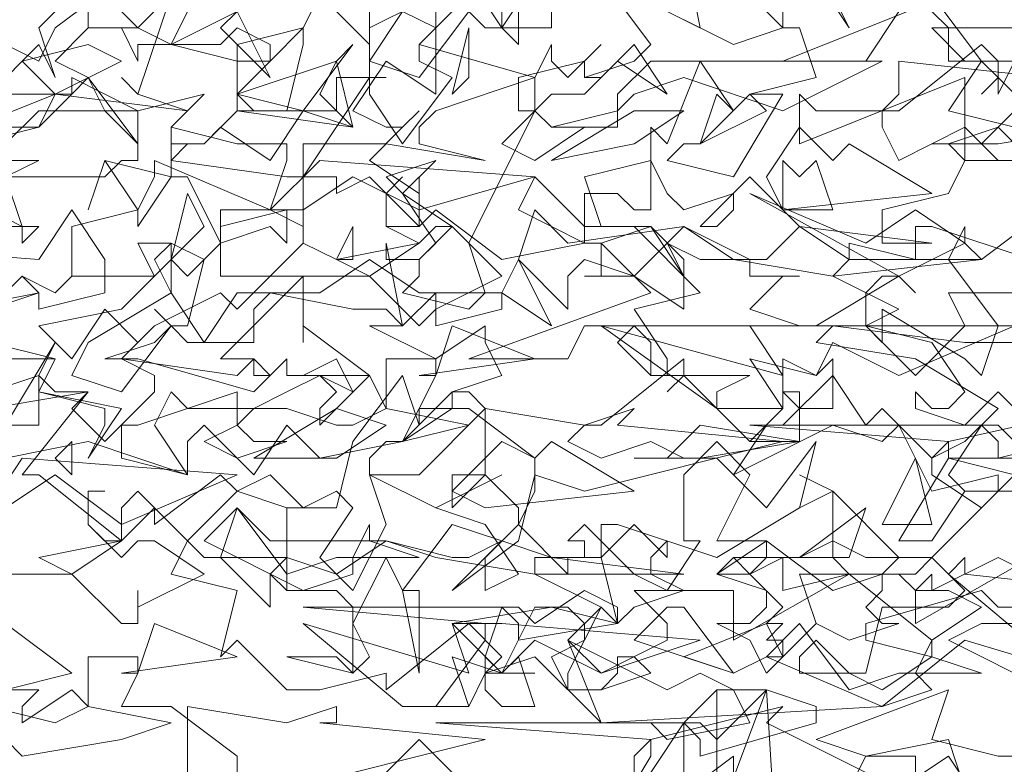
# Model space of a CAD drawing. Header units: millimetres. Extents: x 4234 to 4704, y 1542 to 2004.
# Tile 153 of 256: x 4408.84 to 4414.76, y 1878.56 to 1883.03. Entities that reach past the tile are written whole.
import ezdxf

# ---------------------------------------------------------------- set-up
doc = ezdxf.new("R2010")
doc.units = ezdxf.units.MM
doc.layers.add('BOD', color=40, linetype='Continuous')
doc.layers.add('DIMENSIONS', color=7, linetype='Continuous')
doc.styles.get("Standard").update_dxf_attribs({"font": 'arial.ttf'})
doc.dimstyles.new('ISO-25', dxfattribs={"dimtxt": 2.5, "dimasz": 2.5, "dimexe": 1.25, "dimexo": 0.625, "dimtad": 1, "dimtxsty": 'Standard', "dimcen": 2.5, "dimadec": 0, "dimazin": 0, "dimtfac": 1, "dimtmove": 0, "dimatfit": 3, "dimfxl": 0, "dimarcsym": 0})

# ---------------------------------------------------------------- blocks, each defined once
blk = doc.blocks.new('*D4')
at = {"layer": 'Defpoints', "color": 0, "transparency": 16777216}
for p in [(4386.9856, 1877.267), (4441.485, 1825.5317), (4438.0809, 1822.3637)]:
    blk.add_point(p, dxfattribs=at)
at = {"layer": 'DIMENSIONS', "color": 0, "lineweight": -2, "transparency": 16777216}
for p, q in [((4387.4431, 1877.6928), (4391.3048, 1881.2866)), ((4392.0929, 1878.605), (4439.7819, 1827.3618)), ((4438.5384, 1822.7895), (4442.4001, 1826.3833))]:
    blk.add_line(p, q, dxfattribs=at)
at = {"layer": 'DIMENSIONS', "color": 0, "transparency": 16777216}
for points in [[(4392.3979, 1878.8888), (4391.7879, 1878.3211), (4390.3897, 1880.4351)], [(4440.0869, 1827.6457), (4439.4769, 1827.0779), (4441.485, 1825.5317)]]:
    blk.add_solid(points, dxfattribs=at)
at = {"layer": 'DIMENSIONS', "color": 0, "transparency": 16777216, "insert": (4420.2044, 1851.5211), "char_height": 2.5, "attachment_point": 5, "rotation": 312.94251}
blk.add_mtext('75,00', dxfattribs=at)
blk = doc.blocks.new('A$Cf9015526')
at = {"color": 116, "lineweight": 0, "true_color": 0x136734}
for points in [[(2.1097, 0.8217), (1.8876, 0.8883), (1.7766, 0.7995), (1.3991, 0.7773), (1.3102, 0.8661), (1.2436, 0.8439), (1.2658, 0.8661), (1.2214, 0.9105), (1.1104, 0.8217), (1.1104, 0.8439), (1.0215, 0.8217), (0.9771, 0.8217), (0.9105, 0.8883), (0.8883, 0.8661), (0.9105, 0.9549), (0.8217, 0.9771), (0.8439, 1.0215), (0.9105, 1.0882), (0.8883, 1.1104), (0.7995, 1.0437), (0.7995, 1.0659), (0.7773, 1.0882), (0.755, 1.0659), (0.755, 1.0215), (0.644, 1.1104), (0.6218, 1.1104), (0.7106, 1.2214), (0.5774, 1.1992)], [(0.5552, 1.5545), (0.644, 1.5767), (0.6662, 1.6211), (0.5552, 1.6211)], [(2.0875, 1.71), (1.8654, 1.71), (1.8432, 1.71), (1.8876, 1.6655), (1.9986, 1.6655)], [(2.0209, 1.5545), (1.932, 1.6433), (1.9098, 1.6211), (1.932, 1.6433), (1.932, 1.6655), (1.9098, 1.6877), (1.7988, 1.5989), (1.7766, 1.5989), (1.7766, 1.5767), (1.7988, 1.5323), (1.8876, 1.5767), (1.932, 1.5323), (1.9764, 1.5323)], [(1.9764, 1.3991), (1.8432, 1.4435), (1.821, 1.4435), (1.821, 1.3991), (1.7322, 1.4213), (1.7322, 1.3991), (1.71, 1.3768), (1.7988, 1.3324), (1.7544, 1.3102), (1.821, 1.2436), (1.8876, 1.3102), (1.8654, 1.3546), (1.9764, 1.3546)], [(2.0653, 1.1992), (1.8654, 1.1548), (1.8432, 1.1326), (1.8432, 1.1104), (1.9098, 1.0659), (1.9764, 1.1326)], [(1.9986, 0.9327), (1.932, 0.9327), (1.9098, 0.9549), (1.7544, 0.9105), (1.7544, 0.8883), (1.8432, 0.8661), (1.7766, 0.8217), (1.7322, 0.8439), (1.6877, 0.8439), (1.6655, 0.8439), (1.6655, 0.8661), (1.6877, 0.8883), (1.7322, 0.8439), (1.7544, 0.8439), (1.7766, 0.9327), (1.8654, 0.9327), (1.8876, 0.9549), (1.8432, 0.9993), (1.821, 0.9771), (1.7766, 0.9771), (1.7988, 0.9993), (1.71, 1.0882), (1.71, 0.9993), (1.7322, 0.9771), (1.6433, 0.9549), (1.6433, 0.9993), (1.5989, 0.9771), (1.5767, 0.9993), (1.5989, 0.9771), (1.6211, 0.9993), (1.6211, 1.0215), (1.5545, 1.0215), (1.5989, 1.1104), (1.5545, 1.1548), (1.5101, 1.1104), (1.5101, 1.0215), (1.5323, 1.0215), (1.4879, 0.9549), (1.4435, 0.9771), (1.3768, 1.0437), (1.3546, 1.0215), (1.3768, 1.0215), (1.3768, 0.9993), (1.3546, 0.9993), (1.3546, 0.9771), (1.288, 1.0437), (1.3102, 1.0882), (1.3102, 1.1326), (1.2214, 1.1992), (1.1548, 1.1992), (1.177, 1.2436), (1.177, 1.2658), (1.1104, 1.2658), (1.1104, 1.1992), (1.0882, 1.2436), (1.0215, 1.177), (1.0215, 1.1992), (1.0437, 1.2214), (1.0215, 1.2436), (0.9993, 1.2436), (1.0882, 1.2436), (0.9993, 1.3102), (0.9993, 1.288), (0.9993, 1.3546), (0.9993, 1.3768), (0.8883, 1.2658), (0.9327, 1.2658), (0.9549, 1.2436), (0.9327, 1.2214), (0.7773, 1.2658), (0.755, 1.2658), (0.7328, 1.2658), (0.7995, 1.288), (0.8217, 1.3102), (0.7995, 1.3324), (0.8217, 1.3102), (0.8439, 1.3102), (0.8661, 1.3991), (0.8217, 1.4213), (0.7773, 1.4213), (0.7995, 1.3768), (0.6884, 1.3768), (0.6662, 1.3546), (0.6218, 1.3768), (0.6662, 1.3546), (0.6884, 1.3768), (0.6884, 1.4435), (0.7773, 1.4657), (0.7995, 1.5101), (0.7995, 1.5323), (0.9549, 1.4657), (0.9771, 1.5323), (0.9771, 1.5545), (0.9549, 1.5545), (0.9327, 1.5545), (0.9105, 1.5545), (0.8217, 1.5767), (0.8439, 1.5989), (0.7773, 1.6211), (0.755, 1.6433), (0.7773, 1.6211), (0.8217, 1.7544)], [(0.8439, 1.7322), (0.8217, 1.6877), (0.9105, 1.6655), (0.9105, 1.6877), (0.9993, 1.71), (0.9549, 1.6655), (0.9327, 1.6655), (0.9105, 1.6655), (0.9105, 1.5989), (1.0437, 1.5989), (1.0437, 1.6433), (1.0659, 1.6433), (1.1104, 1.6433), (1.0882, 1.6433), (1.0882, 1.6211), (1.1326, 1.5545), (1.1992, 1.6433), (1.1548, 1.6655), (1.1548, 1.6877), (1.177, 1.71), (1.1326, 1.7322), (1.0882, 1.6655), (1.0882, 1.6877), (1.0437, 1.7322)], [(1.1992, 1.7322), (1.1548, 1.6877), (1.3102, 1.6433), (1.3324, 1.6877), (1.3324, 1.6655), (1.3546, 1.6433), (1.3991, 1.6877), (1.3768, 1.6655), (1.3768, 1.6433), (1.3991, 1.6433), (1.4435, 1.6877), (1.4879, 1.6211), (1.4213, 1.6655), (1.3768, 1.6211), (1.3324, 1.6211), (1.3102, 1.5989), (1.3324, 1.5767), (1.3768, 1.5767), (1.3102, 1.5323), (1.2658, 1.5545), (1.3102, 1.5989), (1.3102, 1.6433), (1.177, 1.5989), (1.1548, 1.5767), (1.1548, 1.5545), (1.2436, 1.5323), (1.1104, 1.5545), (0.9993, 1.5545), (0.9993, 1.4435), (0.9549, 1.4657), (0.8883, 1.4657), (0.8883, 1.3768), (1.0882, 1.3768), (1.1548, 1.3102), (1.177, 1.3324), (1.177, 1.3546), (1.177, 1.3324), (1.2658, 1.3768), (1.1992, 1.4435), (1.177, 1.4435), (1.1548, 1.4213), (1.1104, 1.4435), (1.1104, 1.4879), (1.1326, 1.5101), (1.1104, 1.4879), (1.1104, 1.4435), (1.1326, 1.4435), (1.1548, 1.4435), (1.177, 1.4657), (1.2658, 1.3991), (1.3768, 1.4213), (1.3768, 1.4879), (1.4213, 1.4879), (1.4435, 1.4657), (1.4657, 1.4657), (1.4657, 1.5767), (1.4879, 1.5545), (1.5323, 1.6655), (1.5767, 1.5989), (1.5545, 1.6211), (1.5323, 1.5545), (1.5101, 1.5545), (1.4879, 1.5323), (1.5767, 1.5101), (1.6433, 1.6211), (1.6211, 1.6211), (1.5989, 1.6211), (1.6877, 1.6433), (1.6655, 1.71), (1.6433, 1.71), (1.5767, 1.6877), (1.4879, 1.7322), (1.5323, 1.71), (1.5101, 1.821)], [(1.9542, 1.6655), (1.932, 1.6211), (1.932, 1.6433), (1.9098, 1.6655), (1.8654, 1.5989), (1.9542, 1.5767)], [(1.9764, 1.5323), (1.932, 1.5767), (1.8654, 1.5545), (1.8876, 1.5323), (1.8654, 1.4879), (1.7766, 1.4657), (1.7766, 1.4435), (1.7766, 1.4213), (1.8432, 1.4213), (1.6655, 1.4435), (1.5989, 1.5101), (1.5323, 1.4435), (1.5545, 1.4435), (1.5767, 1.4657), (1.5767, 1.4879), (1.5101, 1.4657), (1.4879, 1.4879), (1.4657, 1.5323), (1.3768, 1.5101), (1.3991, 1.4435), (1.4657, 1.4435), (1.3991, 1.4213), (1.4435, 1.3768), (1.5101, 1.3324), (1.5101, 1.3768), (1.4879, 1.4213), (1.5323, 1.3991), (1.5989, 1.3991), (1.5989, 1.3768), (1.6655, 1.3768), (1.6433, 1.3768), (1.5989, 1.3324), (1.6655, 1.3102), (1.4435, 1.3102), (1.4213, 1.288), (1.4657, 1.2436), (1.5989, 1.2436), (1.5545, 1.2214), (1.5545, 1.1992), (1.5989, 1.1548), (1.6433, 1.1992), (1.6433, 1.2214), (1.6655, 1.2214), (1.6655, 1.1548), (1.5989, 1.1548), (1.5101, 1.2436), (1.4879, 1.2214), (1.5101, 1.2436), (1.5101, 1.2658), (1.3991, 1.177), (1.3768, 1.177), (1.3546, 1.1548), (1.3991, 1.1326), (1.4657, 1.1548), (1.5101, 1.1326), (1.5545, 1.1326), (1.6211, 1.0659), (1.6877, 1.1548), (1.6655, 1.0659), (1.5545, 0.9993), (1.4213, 1.0437), (1.3991, 1.0437), (1.3991, 0.9993), (1.3102, 0.9993), (1.3102, 0.9771), (1.3991, 0.9327), (1.3546, 0.8883), (1.3991, 0.8439), (1.4879, 0.8883), (1.4879, 0.9105), (1.4435, 0.9549), (1.5767, 0.9549), (1.5767, 0.9105), (1.5767, 0.8883), (1.7322, 0.9771), (1.8432, 0.8883), (1.9098, 0.9327), (1.8654, 0.9549), (1.8432, 0.9549), (1.821, 0.9549), (1.8432, 0.9771), (1.8432, 0.9549), (1.932, 0.9993), (2.0209, 0.9549)], [(1.9542, 1.0882), (1.932, 1.0882), (1.9542, 1.1104), (1.8654, 1.1326), (2.0209, 1.1326), (1.932, 1.2214), (1.8876, 1.177), (1.821, 1.1992), (1.821, 1.2214), (1.8432, 1.1992), (1.8654, 1.1992), (1.8876, 1.2214), (1.8432, 1.288), (1.7544, 1.3102), (1.71, 1.3102), (1.6877, 1.3102), (1.7988, 1.3768), (1.821, 1.3546), (1.7988, 1.3768), (1.7766, 1.3768), (1.7544, 1.3546), (1.7544, 1.3102), (1.7766, 1.288), (1.7766, 1.3102), (1.7766, 1.3324), (1.8876, 1.2658), (1.9098, 1.2436), (1.932, 1.3102), (1.8654, 1.3991), (1.8876, 1.4435), (1.8876, 1.4213), (1.9098, 1.3991), (1.9986, 1.4657)], [(1.8876, 0.6884), (1.8654, 0.755), (1.7544, 0.7328), (1.7322, 0.6884)], [(1.7544, 0.7106), (1.6211, 0.7773), (1.6433, 0.7995), (1.4657, 0.755), (1.4435, 0.7328), (1.4435, 0.7106)], [(1.4879, 0.6662), (1.5767, 0.7328), (1.5767, 0.7106)], [(1.1992, 0.7106), (1.1548, 0.755), (1.1104, 0.7106)], [(0.9105, 0.6884), (0.9105, 0.7328), (0.8217, 0.7995), (0.755, 0.7995), (0.7773, 0.8439), (0.7773, 0.8661), (0.7106, 0.8661), (0.7106, 0.7995), (0.6884, 0.8217), (0.6218, 0.7773), (0.6218, 0.7995), (0.644, 0.8217), (0.6218, 0.8217), (0.5996, 0.8217), (0.6884, 0.8439), (0.5996, 0.9105)], [(0.533, 1.177), (0.644, 1.177), (0.644, 1.2436), (0.6662, 1.2214), (0.7106, 1.2214), (0.6884, 1.1992), (0.7328, 1.1548), (0.7995, 1.2214), (0.7995, 1.2436), (0.755, 1.2658), (0.7773, 1.288), (0.7328, 1.3324), (0.6884, 1.2658), (0.644, 1.3102), (0.755, 1.3324), (0.8217, 1.3991), (0.8439, 1.3768), (0.8883, 1.4213), (0.8439, 1.5101), (0.8217, 1.5101), (0.7773, 1.4435), (0.7773, 1.4657), (0.7328, 1.5323), (0.7106, 1.4657), (0.7328, 1.5323), (0.8217, 1.5101), (0.8217, 1.5545), (0.8217, 1.5767), (0.8217, 1.5545), (0.8661, 1.5545), (0.8439, 1.5545), (0.8217, 1.5323), (0.9771, 1.5101), (0.9993, 1.5101), (1.0882, 1.6433), (1.0882, 1.7766)], [(1.288, 1.7766), (1.288, 1.6877), (1.2658, 1.71), (1.2658, 1.7766)], [(1.177, 1.7322), (1.177, 1.71), (1.177, 1.6877), (1.177, 1.6433), (1.177, 1.6211), (1.1104, 1.6655), (1.0659, 1.5989), (1.1104, 1.5767), (1.1326, 1.5767), (1.1548, 1.5989), (1.1326, 1.5767), (1.0882, 1.5323), (1.1548, 1.4879), (1.1548, 1.5101), (1.1548, 1.4435), (1.0882, 1.5101), (1.0437, 1.4879), (1.0437, 1.5101), (1.0215, 1.5101), (0.9993, 1.5101), (0.9993, 1.4213), (1.0437, 1.3991), (1.0659, 1.4435), (1.0659, 1.4213), (1.0659, 1.3991), (1.0437, 1.3991), (0.9993, 1.4213), (0.9105, 1.3324), (0.8883, 1.3546), (0.7995, 1.3102), (0.755, 1.2658), (0.9105, 1.2436), (0.9327, 1.2658), (0.9327, 1.2436), (0.9549, 1.2436), (0.9771, 1.2658), (0.9771, 1.2436), (0.9993, 1.2436), (1.0437, 1.2658), (1.0659, 1.2214), (1.0215, 1.2436), (0.9771, 1.2214), (0.9327, 1.1992), (0.9105, 1.177), (0.9327, 1.1548), (0.9771, 1.1548), (0.9105, 1.1326), (0.8661, 1.1548), (0.9105, 1.177), (0.9105, 1.2214), (0.7773, 1.177), (0.755, 1.177), (0.755, 1.1326), (0.8439, 1.1104), (0.7106, 1.1548), (0.5996, 1.1326)], [(0.4886, 0.9771), (0.6884, 0.9771), (0.755, 0.9105), (0.7773, 0.9105), (0.7773, 0.9549), (0.7773, 0.9327), (0.8661, 0.9771), (0.7995, 1.0215), (0.7773, 1.0215), (0.755, 0.9993), (0.7106, 1.0437), (0.7106, 1.0882), (0.7328, 1.0882), (0.7106, 1.0882), (0.7106, 1.0437), (0.7328, 1.0215), (0.755, 1.0215), (0.7995, 1.0659), (0.8661, 0.9993), (0.9771, 0.9993), (0.9771, 1.0659), (1.0215, 1.0659), (1.0437, 1.0659), (1.0659, 1.1548), (1.1326, 1.2436), (1.1548, 1.177), (1.1548, 1.1992), (1.1326, 1.1548), (1.1104, 1.1548), (1.0882, 1.1326), (1.0882, 1.1104), (1.1548, 1.1104), (1.2436, 1.1992), (1.2214, 1.2214), (1.1992, 1.2214), (1.2658, 1.2436), (1.2436, 1.288), (1.2436, 1.3102), (1.177, 1.2658), (1.0882, 1.3102), (1.1326, 1.3102), (1.1104, 1.4213), (1.1104, 1.3991), (1.1548, 1.3991), (1.1548, 1.3768), (1.1326, 1.3546), (1.2214, 1.3324), (1.2436, 1.3546), (1.2214, 1.4213), (1.3102, 1.5989), (1.288, 1.5989), (1.288, 1.6433), (1.3768, 1.6655), (1.3768, 1.6433), (1.4435, 1.6655), (1.4657, 1.6877), (1.3991, 1.7766)], [(0.8439, 1.7766), (0.7773, 1.71), (0.8217, 1.6877), (0.9105, 1.7322)], [(1.0215, 1.7544), (0.9993, 1.71), (0.9993, 1.6877), (0.9771, 1.5989), (0.9327, 1.5989), (0.9105, 1.6211), (0.9549, 1.6655), (0.9549, 1.6877), (0.9105, 1.71), (0.8883, 1.6877), (0.7773, 1.6877), (0.7773, 1.6655), (0.755, 1.71), (0.7328, 1.71), (0.7106, 1.71), (0.7106, 1.7322)], [(0.6884, 1.7544), (0.644, 1.71), (0.6662, 1.6433), (0.644, 1.6877), (0.5774, 1.6211)], [(0.5552, 1.5767), (0.6662, 1.6211), (0.8439, 1.5989), (0.8661, 1.6211), (0.7773, 1.5989), (0.644, 1.5989), (0.5996, 1.5545)], [(0.5996, 1.5323), (0.6218, 1.5323), (0.644, 1.5323), (0.5996, 1.5101), (0.6218, 1.4435), (0.5996, 1.4435)], [(0.755, 1.7322), (0.7773, 1.71), (0.7106, 1.71), (0.6662, 1.6655), (0.7106, 1.6433), (0.7773, 1.5545), (0.7773, 1.5323), (0.755, 1.5323), (0.7328, 1.5101), (0.533, 1.5101)], [(0.5996, 1.5767), (0.644, 1.5767), (0.6884, 1.6211), (0.5552, 1.6211)], [(0.5108, 1.7322), (0.644, 1.6655), (0.6662, 1.71), (0.755, 1.7766)], [(0.3553, 1.4213), (0.644, 1.3991), (0.6884, 1.4657), (0.7328, 1.3991), (0.7328, 1.3546), (0.644, 1.3324), (0.644, 1.3546), (0.6218, 1.3768), (0.5996, 1.3546)], [(1.9764, 0.9993), (1.821, 0.9105), (1.821, 0.9549), (1.7988, 0.9771), (1.6655, 0.9771), (1.6877, 0.9105), (1.6433, 0.8661), (1.6211, 0.9105), (1.6433, 0.9327), (1.5989, 0.9771), (1.5545, 0.9771), (1.5767, 0.9993), (1.6655, 0.9993), (1.71, 1.0215), (1.7544, 0.9993), (1.8432, 0.9993), (1.932, 1.0882), (1.932, 1.1104), (1.8432, 1.0882), (1.7988, 1.177), (1.7766, 1.1548), (1.71, 1.177), (1.5767, 1.1104), (1.6211, 1.177), (1.6433, 1.177), (1.71, 1.2436), (1.7544, 1.177), (1.7766, 1.1992), (1.8432, 1.1326), (1.8876, 1.1548), (1.932, 1.1992), (1.821, 1.2658), (1.6877, 1.288), (1.71, 1.3102), (1.8876, 1.288), (1.9764, 1.288)], [(1.9098, 0.6662), (1.8654, 0.7328), (1.7988, 0.6884)], [(1.821, 0.7106), (1.821, 0.7328), (1.7544, 0.7328), (1.6877, 0.755), (1.8654, 0.8217), (1.8432, 0.755), (1.932, 0.7328), (1.9542, 0.7328), (1.9764, 0.6884), (2.0209, 0.7328), (2.1097, 0.7328), (2.0431, 0.7328), (2.0209, 0.7106)]]:
    blk.add_lwpolyline(points, dxfattribs=at)
for points in [[(1.8432, 1.8654), (1.932, 1.7766), (1.8432, 1.7544), (1.9098, 1.6655), (1.8654, 1.6655), (1.8654, 1.71), (1.8432, 1.7322), (1.7988, 1.7322), (1.7544, 1.6655), (1.6433, 1.6655), (1.8654, 1.7544), (1.8432, 1.7766), (1.7988, 1.7766), (1.821, 1.7988), (1.821, 1.8432), (1.7766, 1.8432), (1.7544, 1.8654), (1.71, 1.8876), (1.7322, 1.932), (1.7988, 1.8654)], [(1.6877, 1.7766), (1.6877, 1.7544), (1.5989, 1.7322), (1.5989, 1.7544), (1.5767, 1.7766), (1.5323, 1.7322), (1.5101, 1.7544), (1.4657, 1.7544), (1.3546, 1.7766), (1.3324, 1.7544), (1.3324, 1.71), (1.2436, 1.71), (1.2214, 1.7322), (1.1548, 1.6433), (1.0882, 1.6655), (1.0882, 1.71), (1.2214, 1.7766), (1.2658, 1.71), (1.3102, 1.7766), (1.4213, 1.7766), (1.4879, 1.821), (1.5545, 1.7766)], [(1.6433, 1.71), (1.5989, 1.7544), (1.5767, 1.7766), (1.5545, 1.7766), (1.5545, 1.7988), (1.6433, 1.7544)], [(1.6877, 1.7766), (1.6877, 1.7988), (1.7322, 1.71)], [(0.8883, 1.71), (0.9105, 1.7322), (0.9549, 1.6433)], [(1.2214, 1.6433), (1.1992, 1.6211), (1.2214, 1.71)], [(1.9986, 1.5989), (2.0209, 1.5767), (1.9986, 1.5545), (2.0875, 1.4657), (1.9986, 1.4213), (2.0431, 1.4657), (1.9542, 1.5323), (1.8876, 1.5323), (1.8876, 1.6433), (1.6655, 1.5545), (1.6655, 1.5767), (1.6655, 1.5989), (1.6655, 1.6211), (1.6877, 1.5989), (1.7766, 1.5989), (1.7988, 1.6211), (1.7988, 1.6655), (1.9986, 1.6433), (2.0653, 1.71), (2.0875, 1.6877)], [(0.6662, 1.6211), (0.6218, 1.6655), (0.7106, 1.6877), (0.755, 1.6655)], [(0.9105, 1.6211), (1.0437, 1.6655), (1.0659, 1.6877), (0.9993, 1.5989)], [(1.0215, 1.6211), (1.0437, 1.6655), (1.0659, 1.5767)], [(1.6433, 1.5989), (1.5101, 1.6433), (1.4435, 1.6211), (1.4213, 1.5989), (1.4213, 1.5767), (1.3324, 1.5767), (1.4213, 1.5989), (1.4213, 1.6211), (1.4657, 1.6655), (1.7766, 1.6655)], [(0.7773, 1.5545), (0.7328, 1.5989), (0.7106, 1.6433), (0.6884, 1.6211), (0.6884, 1.6433), (0.7773, 1.5989)], [(1.5323, 1.5545), (1.5989, 1.6211), (1.6211, 1.5989)], [(0.9993, 1.5989), (0.9549, 1.5323), (0.8883, 1.5767), (0.8661, 1.5545), (0.9105, 1.5989), (1.0659, 1.5767)], [(1.4435, 1.5545), (1.3324, 1.5323), (1.4435, 1.5989), (1.5101, 1.5989)], [(1.932, 1.5545), (1.8432, 1.5545), (1.9098, 1.5545), (1.9542, 1.5989), (2.0653, 1.5767)], [(1.7322, 1.5545), (1.8432, 1.4879), (1.6433, 1.4657), (1.6211, 1.5101), (1.6655, 1.5767), (1.71, 1.5323)], [(1.1548, 1.4657), (1.0659, 1.5101), (0.9993, 1.4657), (0.9771, 1.4657), (0.9771, 1.4213), (0.9549, 1.4435), (0.8883, 1.4213), (0.8883, 1.4435), (0.9771, 1.4657), (0.9549, 1.4657), (1.0215, 1.5323), (1.3102, 1.5101)], [(1.1992, 1.4435), (1.1548, 1.3991), (1.177, 1.4213), (1.1326, 1.4879), (1.1104, 1.5101), (1.177, 1.5323), (1.1326, 1.4879)], [(1.6877, 1.5323), (1.71, 1.4657), (1.6433, 1.4657), (1.6433, 1.4879), (1.6433, 1.5323), (1.6655, 1.5101)], [(1.4435, 1.4435), (1.5323, 1.3546), (1.4435, 1.3324), (1.4879, 1.2658), (1.4879, 1.2436), (1.4657, 1.2436), (1.4657, 1.288), (1.4435, 1.3102), (1.3768, 1.3102), (1.3546, 1.2658), (1.2214, 1.2658), (1.4657, 1.3546), (1.4435, 1.3768), (1.3768, 1.3768), (1.3991, 1.3768), (1.3991, 1.4213), (1.3768, 1.4213), (1.3324, 1.4435), (1.288, 1.4657), (1.3102, 1.5101), (1.3768, 1.4435)], [(0.8217, 1.3991), (0.8439, 1.4879), (0.8661, 1.4435)], [(1.7988, 1.3768), (1.5989, 1.4879), (1.7544, 1.4213), (1.821, 1.4657), (1.8876, 1.4213)], [(0.644, 1.4435), (0.6218, 1.4213), (0.6218, 1.4435), (0.5996, 1.4435), (0.5996, 1.3991), (0.5774, 1.4213), (0.5108, 1.3546), (0.533, 1.3324), (0.644, 1.3546), (0.5108, 1.3102), (0.5108, 1.4213), (0.5108, 1.3991), (0.5108, 1.3768), (0.5108, 1.3546), (0.5774, 1.4657), (0.6218, 1.4435)], [(1.5101, 1.4435), (1.5989, 1.3991), (1.6211, 1.3991), (1.6655, 1.4435), (1.7322, 1.3991), (1.9098, 1.3991), (1.71, 1.3768), (1.5767, 1.3991), (1.5101, 1.4435), (1.4435, 1.3768), (1.3768, 1.3991), (1.3546, 1.3768), (1.3546, 1.3324), (1.288, 1.3991), (1.3102, 1.4657), (1.3546, 1.4213)], [(1.5101, 1.3546), (1.5101, 1.3768), (1.4657, 1.4435), (1.5101, 1.3991)], [(0.8217, 1.3546), (0.7995, 1.3991), (0.8217, 1.4213)], [(1.0882, 1.3768), (1.0437, 1.3991), (1.1548, 1.4213)], [(1.2658, 1.3546), (1.2658, 1.3324), (1.177, 1.3102), (1.177, 1.3324), (1.177, 1.3546), (1.1326, 1.3102), (1.1104, 1.3324), (1.0659, 1.3324), (0.9549, 1.3546), (0.9327, 1.3324), (0.9327, 1.288), (0.8439, 1.288), (0.8217, 1.3102), (0.755, 1.2214), (0.6884, 1.2436), (0.7106, 1.288), (0.8217, 1.3546), (0.8661, 1.288), (0.9105, 1.3546), (1.0215, 1.3546), (1.0882, 1.3991), (1.1548, 1.3546)], [(1.2658, 1.3546), (1.288, 1.3991), (1.3324, 1.3102)], [(1.1548, 1.2436), (1.177, 1.2436), (1.1992, 1.3102), (1.3102, 1.2658)], [(1.7988, 1.2436), (1.71, 1.288), (1.6877, 1.2436), (1.5989, 1.2658), (1.6433, 1.1992), (1.6211, 1.1992), (1.5545, 1.1992), (1.3991, 1.3102), (1.6433, 1.2436), (1.5989, 1.3102), (1.6877, 1.3102), (1.9542, 1.3102)], [(0.5108, 1.1992), (0.644, 1.2436), (0.6662, 1.288), (0.5996, 1.177)], [(0.5774, 1.2658), (0.5774, 1.288), (0.6662, 1.2658)], [(0.755, 1.1992), (0.7106, 1.1326), (0.7328, 1.177), (0.7328, 1.1992), (0.644, 1.2214), (0.6662, 1.2658), (0.644, 1.2214)], [(1.71, 1.2658), (1.71, 1.1992), (1.6655, 1.1992), (1.6433, 1.2214), (1.6433, 1.2658), (1.6877, 1.2436)], [(0.9771, 1.1992), (1.0437, 1.177), (1.0659, 1.177), (1.1104, 1.1992), (1.2214, 1.177), (1.1326, 1.1548), (1.0215, 1.1326), (0.9771, 1.177), (0.9327, 1.1104), (0.8661, 1.177), (0.8439, 1.1548), (0.8439, 1.1104), (0.7995, 1.177), (0.8217, 1.2214), (0.8439, 1.1992)], [(1.1326, 1.1548), (1.1992, 1.2214), (1.1992, 1.1992)], [(2.1097, 1.177), (1.932, 1.1326), (1.932, 1.1548), (1.9098, 1.177), (1.8654, 1.1104), (1.8876, 1.0882), (1.9542, 1.0882), (1.8876, 1.0882), (1.8432, 1.0215), (1.7988, 1.0215), (1.8654, 1.1326), (1.8654, 1.1548), (1.5989, 1.177), (1.932, 1.177), (1.9542, 1.1548), (2.0431, 1.2214), (2.1097, 1.1992)], [(1.0437, 1.1326), (0.9327, 1.1326), (1.0437, 1.1992), (1.1104, 1.177)], [(1.4213, 1.177), (1.6433, 1.1548), (1.3768, 1.0882), (1.3102, 1.1104), (1.288, 1.0215), (1.1992, 0.9549), (1.288, 1.0437), (1.288, 1.0659), (1.2436, 1.1104), (1.1992, 1.0659), (1.1992, 1.1104), (1.2436, 1.1104), (1.2436, 1.1992), (1.3768, 1.177), (1.4435, 1.1992)], [(1.5323, 1.1326), (1.4435, 1.1326), (1.4879, 1.1326), (1.5323, 1.177), (1.6655, 1.1548)], [(0.6884, 1.1104), (0.6662, 1.1326), (0.6884, 1.1548)], [(1.3324, 1.1548), (1.4435, 1.0882), (1.2436, 1.0659), (1.1992, 1.0882), (1.2658, 1.1548), (1.3102, 1.1326)], [(0.755, 1.0437), (0.6662, 1.1104), (0.5996, 1.0659), (0.5774, 1.0437), (0.5774, 1.0215), (0.5774, 1.0437), (0.4886, 1.0215), (0.4886, 1.0437), (0.5774, 1.0437), (0.5774, 1.0659), (0.6218, 1.1326), (0.9105, 1.1104)], [(1.7766, 1.0437), (1.821, 1.1326), (1.8432, 1.0437)], [(1.0437, 1.0882), (1.0659, 1.0659), (1.0215, 0.9993), (1.0659, 0.9549), (1.1104, 1.0437), (1.0882, 1.1104), (1.177, 1.0659), (1.2658, 1.1104), (1.177, 1.0659), (1.2436, 1.0437), (1.288, 0.9771), (1.2436, 0.9549), (1.2436, 0.9993), (1.2658, 1.0215), (1.1992, 1.0437), (1.1326, 0.9549), (1.1548, 0.9549), (1.1548, 0.8439), (1.1326, 0.9549), (1.1104, 0.9993), (1.0659, 0.9105), (1.0882, 0.8661), (1.0659, 0.8439), (0.9771, 0.8661), (0.9993, 0.8661), (1.0437, 0.8661), (1.0659, 0.8439), (1.0659, 0.9327), (1.0437, 0.9549), (0.9771, 0.9549), (0.9549, 0.9771), (0.9771, 0.9549), (0.9771, 1.0659), (0.9105, 1.0882), (0.9549, 1.1104), (0.9993, 1.0659)], [(1.71, 1.0659), (1.71, 1.0882), (1.6655, 1.0659), (1.71, 1.0882), (1.6655, 1.1104), (1.71, 1.0882)], [(0.9105, 1.0659), (0.9771, 0.9771), (1.0437, 0.9993), (1.0659, 0.9993), (1.0882, 1.0437), (1.0882, 1.0215), (1.1548, 0.9993), (1.0659, 0.9993), (1.0659, 0.9771), (0.9993, 0.9549), (0.8661, 1.0215)], [(1.1104, 1.0215), (1.1992, 0.9993), (1.2214, 0.9993), (1.2658, 1.0215), (1.3324, 0.9993), (1.5101, 0.9771), (1.3102, 0.9771), (1.177, 0.9993), (1.1104, 1.0215), (1.0437, 0.9771), (0.9771, 0.9993), (0.9549, 0.9771), (0.9549, 0.9327), (0.8883, 0.9993), (0.9105, 1.0659), (0.9549, 1.0215)], [(1.6655, 0.9993), (1.7544, 1.0659), (1.7322, 0.9993)], [(1.4879, 1.0215), (1.4657, 0.9993), (1.4657, 0.9771), (1.5101, 0.9549), (1.4435, 0.9327), (1.4213, 0.9105), (1.3991, 0.9993), (1.4435, 1.0437), (1.4879, 0.9993)], [(0.6884, 0.9771), (0.644, 0.9993), (0.755, 1.0215)], [(1.7766, 0.9771), (1.821, 0.9771), (1.7766, 0.9771), (1.7766, 0.9549), (1.7544, 0.9327), (1.7766, 0.9105), (1.7988, 0.9105), (1.7322, 0.8883), (1.6877, 0.9105), (1.6211, 0.8439), (1.5989, 0.8883), (1.5545, 0.9105), (1.5989, 0.9105), (1.6211, 0.9327), (1.6211, 0.9549), (1.5545, 0.9771), (1.6211, 1.0215), (1.71, 0.9549)], [(2.0875, 0.9549), (2.0653, 0.9549), (2.0209, 0.9549), (1.9986, 0.9549), (1.9986, 0.9327), (2.1319, 0.9327), (2.2873, 0.8883), (2.2651, 0.8661), (2.1541, 0.8883), (2.0209, 0.8883), (1.9986, 0.8661), (1.8654, 0.9771), (1.8876, 0.9993), (1.8876, 0.9771)], [(1.4213, 0.9105), (1.288, 0.8883), (1.288, 0.9105), (1.2658, 0.9327), (1.2436, 0.8661), (1.2436, 0.8439), (1.3102, 0.8439), (1.2436, 0.8439), (1.2214, 0.7995), (1.177, 0.7995), (1.2436, 0.8883), (1.2436, 0.9105), (0.9993, 0.9327), (1.288, 0.9327), (1.3102, 0.9105), (1.3768, 0.9549), (1.4213, 0.9327)], [(1.3991, 0.9327), (1.3546, 0.8439), (1.3546, 0.8217), (1.3991, 0.8217), (1.4213, 0.8439), (1.4213, 0.8661), (1.4435, 0.8661), (1.4657, 0.8439), (1.3991, 0.8217), (1.3546, 0.8217), (1.3324, 0.8661), (1.3768, 0.8883), (1.3768, 0.9105), (1.3546, 0.9327), (1.3102, 0.9327), (1.2658, 0.8439), (1.2214, 0.8883), (1.1992, 0.9105), (1.3324, 0.9327), (1.4213, 0.9105)], [(1.5767, 0.8439), (1.4435, 0.8883), (1.4879, 0.9327), (1.5101, 0.9327)], [(0.755, 0.8439), (0.7773, 0.8439), (0.7995, 0.9105), (0.9105, 0.8661)], [(1.3991, 0.8439), (1.3102, 0.8883), (1.2658, 0.8439), (1.1992, 0.8661), (1.2214, 0.7995), (1.1326, 0.7995), (0.9993, 0.9105), (1.2214, 0.8439), (1.1992, 0.9105), (1.2658, 0.9105), (1.5323, 0.8883)], [(1.6433, 0.9105), (1.6211, 0.8883), (1.6433, 0.8883), (1.6433, 0.8661), (1.6211, 0.8661), (1.5767, 0.8439), (1.5101, 0.8661), (1.6211, 0.9105)], [(1.6655, 0.9105), (1.7322, 0.8217), (1.7988, 0.8439), (1.821, 0.8439), (1.8432, 0.8883), (1.8432, 0.8661), (1.9098, 0.8439), (1.821, 0.8439), (1.8432, 0.8217), (1.7766, 0.7995), (1.6211, 0.8661)], [(1.9986, 0.8217), (1.8654, 0.8883), (1.9098, 0.9105), (1.9542, 0.9105)], [(1.5323, 0.8439), (1.5767, 0.8217), (1.5989, 0.7773), (1.4879, 0.755), (1.4657, 0.7773), (1.4435, 0.7773), (1.3991, 0.7773), (1.3546, 0.8883), (1.4879, 0.8217)], [(1.288, 0.8661), (1.3102, 0.7995), (1.2658, 0.7995), (1.2436, 0.8217), (1.2436, 0.8661), (1.2658, 0.8439)], [(0.5774, 0.7995), (0.6662, 0.7773), (0.7106, 0.7995), (0.8217, 0.7773), (0.755, 0.755), (0.6218, 0.7328), (0.5774, 0.7773), (0.533, 0.7106), (0.4886, 0.7773), (0.4664, 0.755), (0.4664, 0.7106), (0.3997, 0.7773), (0.4219, 0.8217), (0.4664, 0.7995)], [(1.6877, 0.7773), (1.5323, 0.7328), (1.5323, 0.755), (1.5101, 0.7773), (1.4657, 0.7106), (1.4879, 0.6884), (1.5545, 0.6884), (1.4879, 0.6884), (1.4435, 0.6218), (1.3991, 0.6218), (1.4657, 0.7328), (1.4657, 0.755), (1.177, 0.7773), (1.5323, 0.7773), (1.5545, 0.755), (1.6211, 0.8217), (1.6877, 0.7995)], [(1.5545, 0.644), (1.5767, 0.6218), (1.5989, 0.4219), (1.6433, 0.3775), (1.5101, 0.3775), (1.4657, 0.3775), (1.5101, 0.5108), (1.5101, 0.7773), (1.5545, 0.8217), (1.6211, 0.8217)], [(1.7322, 0.3997), (1.5545, 0.3775), (1.5545, 0.8217), (1.6211, 0.8217), (1.6433, 0.4664)], [(1.0215, 0.7773), (1.2436, 0.755), (0.9771, 0.6884), (0.9105, 0.7106), (0.8883, 0.6218), (0.7995, 0.5552), (0.8883, 0.644), (0.8883, 0.6662), (0.8439, 0.7106), (0.8217, 0.6662), (0.7995, 0.6662), (0.7995, 0.7106), (0.8439, 0.7106), (0.8439, 0.7995), (0.9771, 0.7773), (1.0437, 0.7995), (1.0437, 0.7773)]]:
    blk.add_lwpolyline(points, close=True, dxfattribs=at)

msp = doc.modelspace()

# ---------------------------------------------------------------- hatches: boundary and pattern name
at = {"layer": 'DIMENSIONS'}
h = msp.add_hatch(dxfattribs=at)
h.set_pattern_fill('GRASS', color=256, scale=0.5)
h.set_pattern_definition([(90, (3399.144, -158.445), (-8.980256, 8.980256), [2.38125, -15.57926]), (45, (3399.144, -158.445), (-8.980256, 8.980256), [2.38125, -10.31875]), (135, (3399.144, -158.445), (-8.980256, -8.980256), [2.38125, -10.31875])])
h.paths.add_polyline_path([(4417.6425, 1844.3253), (4423.2951, 1838.2514), (4434.9969, 1847.6295), (4469.633, 1855.411), (4513.1489, 1877.6572), (4531.9103, 1892.8657), (4546.8873, 1910.4574), (4556.576, 1922.7476), (4577.553, 1933.381), (4592.7448, 1936.6466), (4614.9867, 1937.2699), (4624.0253, 1937.2699), (4633.3522, 1938.7107), (4636.3977, 1940.2306), (4631.8428, 1952.3869, 0.161807)])
h.paths.add_polyline_path([(4631.8428, 1952.3869), (4629.8752, 1957.6381), (4629.4018, 1957.3619), (4621.324, 1958.355), (4615.8552, 1959.6126), (4597.3065, 1970.6836), (4571.5628, 1964.4359), (4571.5628, 1952.3502), (4556.6565, 1951.2934), (4533.2051, 1949.7013), (4514.0135, 1931.7588), (4500.0937, 1928.3885), (4467.5142, 1910.2651), (4457.6487, 1889.7679), (4440.0951, 1876.8578), (4418.6103, 1858.4577), (4410.1637, 1852.3615), (4417.6425, 1844.3253, -0.161807)])
h.paths.add_polyline_path([(4548.0789, 1916.6002), (4552.8565, 1929.9377), (4546.693, 1932.1455), (4541.9153, 1918.808)], flags=24)
h.paths.add_polyline_path([(4503.0556, 1883.2742), (4507.8332, 1896.6117), (4501.6696, 1898.8196), (4496.892, 1885.482)], flags=24)
h.paths.add_polyline_path([(4451.7368, 1857.409), (4456.5145, 1870.7465), (4450.3509, 1872.9544), (4445.5733, 1859.6168)], flags=24)
h.paths.add_polyline_path([(4412.9931, 1854.3366), (4417.0765, 1849.9489), (4419.3393, 1852.0547), (4415.2559, 1856.4424)], flags=24)
h.paths.add_polyline_path([(4596.3471, 1950.1809), (4601.1248, 1963.5184), (4594.9612, 1965.7262), (4590.1836, 1952.3887)], flags=24)
h.paths.add_polyline_path([(4509.7992, 1914.4402), (4520.7716, 1919.9756), (4517.1217, 1927.2104), (4506.1494, 1921.675)], flags=24)
h.paths.add_polyline_path([(4321.6553, 1898.427), (4326.0339, 1896.392), (4327.3367, 1899.1951), (4322.958, 1901.2301)], flags=9)
h.paths.add_polyline_path([(4333.4365, 1891.9961), (4338.2762, 1888.46), (4340.0997, 1890.9559), (4335.26, 1894.492)], flags=9)
h.paths.add_polyline_path([(4351.1951, 1875.6427), (4355.5215, 1871.4944), (4357.6608, 1873.7255), (4353.3344, 1877.8738)], flags=9)
h.paths.add_polyline_path([(4373.9221, 1853.7811), (4378.2721, 1849.6575), (4380.3986, 1851.9008), (4376.0487, 1856.0244)], flags=9)
h.paths.add_polyline_path([(4389.205, 1846.109), (4392.5459, 1849.595), (4390.3143, 1851.7338), (4386.9734, 1848.2478)], flags=9)
h.paths.add_polyline_path([(4407.9742, 1825.8927), (4411.6376, 1829.0381), (4409.6239, 1831.3833), (4405.9606, 1828.2379)], flags=9)
h.paths.add_polyline_path([(4405.6972, 1823.1876), (4408.8355, 1819.5181), (4411.1846, 1821.5272), (4408.0463, 1825.1967)], flags=9)
h.paths.add_polyline_path([(4412.0765, 1813.536), (4414.8574, 1808.2263), (4417.5956, 1809.6604), (4414.8147, 1814.9701)], flags=9)
h.paths.add_polyline_path([(4306.0633, 1735.5308), (4308.3702, 1742.3082), (4305.4441, 1743.3042), (4303.1371, 1736.5268)], flags=9)
h.paths.add_polyline_path([(4289.1237, 1902.077), (4295.0617, 1902.8939), (4294.6404, 1905.9561), (4288.7025, 1905.1392)], flags=9)
h.paths.add_polyline_path([(4305.67, 1902.4686), (4311.5251, 1901.1867), (4312.1862, 1904.2062), (4306.331, 1905.4882)], flags=9)
h.paths.add_polyline_path([(4434.2122, 1813.2206), (4438.5999, 1817.304), (4436.4941, 1819.5668), (4432.1063, 1815.4834)], flags=9)
h.paths.add_polyline_path([(4381.102, 1865.7275), (4385.1854, 1861.3397), (4387.4482, 1863.4456), (4383.3648, 1867.8333)], flags=9)
h.paths.add_polyline_path([(4421.9781, 1821.8049), (4426.0615, 1817.4172), (4428.3243, 1819.523), (4424.2409, 1823.9108)], flags=9)
h.paths.add_polyline_path([(4410.3951, 1823.868), (4413.9297, 1827.1574), (4411.8239, 1829.4202), (4408.2893, 1826.1308)], flags=9)
h.paths.add_polyline_path([(4387.3909, 1817.4858), (4392.1686, 1830.8233), (4386.005, 1833.0311), (4381.2274, 1819.6936)], flags=9)
h.paths.add_polyline_path([(4347.9726, 1750.0597), (4352.7503, 1763.3972), (4346.5867, 1765.6051), (4341.8091, 1752.2675)], flags=9)
h.paths.add_polyline_path([(4341.4321, 1678.3148), (4346.2097, 1691.6523), (4340.0462, 1693.8601), (4335.2686, 1680.5226)], flags=9)
h.paths.add_polyline_path([(4323.3673, 1583.7016), (4328.1449, 1597.0392), (4321.9814, 1599.247), (4317.2037, 1585.9095)], flags=9)
h.paths.add_polyline_path([(4335.3652, 1700.4464), (4339.9795, 1713.3279), (4330.8251, 1716.6071), (4326.2108, 1703.7256)], flags=9)
h.paths.add_polyline_path([(4396.1792, 1839.031), (4404.6554, 1830.2107), (4406.8611, 1832.3304), (4398.3849, 1841.1506)], flags=9)
h.paths.add_polyline_path([(4396.4333, 1860.2956), (4402.6288, 1853.7761), (4403.7122, 1854.8057), (4397.5167, 1861.3251)], flags=9)
h.paths.add_polyline_path([(4349.0141, 1900.3774), (4363.5849, 1891.1608), (4365.102, 1893.5592), (4350.5312, 1902.7758)], flags=9)
h.paths.add_polyline_path([(4438.6658, 1769.7519), (4437.6109, 1764.1146), (4441.3279, 1763.4191), (4442.3828, 1769.0563)], flags=9)
h.paths.add_polyline_path([(4432.3393, 1775.0815), (4431.5916, 1769.3953), (4435.3409, 1768.9023), (4436.0886, 1774.5885)], flags=9)
h.paths.add_polyline_path([(4446.5759, 1765.0098), (4445.4726, 1759.3818), (4449.1836, 1758.6543), (4450.2868, 1764.2824)], flags=9)
h.paths.add_polyline_path([(4333.2801, 1902.1363), (4338.0795, 1900.1576), (4339.5209, 1903.6536), (4334.7215, 1905.6324)], flags=9)
h.paths.add_polyline_path([(4335.5168, 1907.037), (4340.8576, 1904.9473), (4342.2355, 1908.4689), (4336.8946, 1910.5586)], flags=9)
h.paths.add_polyline_path([(4338.3128, 1912.555), (4343.7532, 1910.7401), (4344.9499, 1914.3274), (4339.5095, 1916.1422)], flags=9)
h.paths.add_polyline_path([(4390.5848, 1863.0102), (4393.6134, 1859.8177), (4396.592, 1862.6434), (4393.5633, 1865.8359)], flags=9)
h.paths.add_polyline_path([(4431.1188, 1819.2282), (4434.1502, 1816.0327), (4437.1288, 1818.8584), (4434.0973, 1822.0539)], flags=9)
h.paths.add_polyline_path([(4421.1353, 1830.1653), (4424.1639, 1826.9728), (4427.1425, 1829.7985), (4424.1138, 1832.991)], flags=9)
h.paths.add_polyline_path([(4410.884, 1841.2141), (4413.9127, 1838.0216), (4416.8913, 1840.8473), (4413.8626, 1844.0398)], flags=9)
h.paths.add_polyline_path([(4400.5883, 1852.1946), (4403.617, 1849.0021), (4406.5956, 1851.8278), (4403.5669, 1855.0203)], flags=9)
h.paths.add_polyline_path([(4378.8646, 1874.7618), (4381.8961, 1871.5663), (4384.8747, 1874.392), (4381.8432, 1877.5875)], flags=9)

# ---------------------------------------------------------------- block references
at = {"layer": 'BOD', "xscale": 4.480026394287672, "yscale": 4.480026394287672, "zscale": 4.480026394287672}
msp.add_blockref('A$Cf9015526', (4406.0655, 1875.3219, 480.9174), dxfattribs=at)

# ---------------------------------------------------------------- dimensions: what is measured, and where the dimension line sits
at = {"layer": 'DIMENSIONS'}
dim = msp.add_linear_dim(base=(4441.485, 1825.5317), p1=(4386.9856, 1877.267), p2=(4438.0809, 1822.3637), angle=312.94251, dimstyle='ISO-25', override={"dimzin": 0}, dxfattribs=at)
dim.commit()
dim.dimension.update_dxf_attribs({"geometry": '*D4', "text_midpoint": (4418.647, 1850.0718), "dimtype": 161})

doc.saveas('drawing.dxf')
